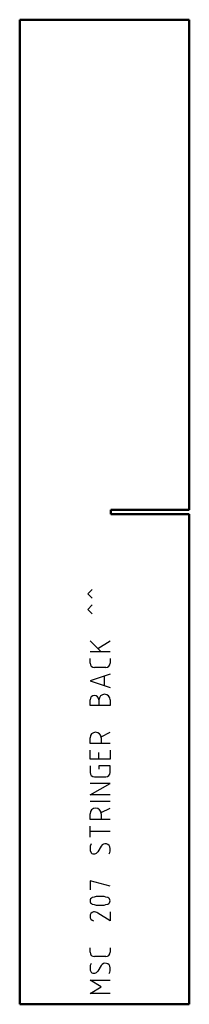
# Model space of a CAD drawing. Header units: millimetres. Extents: x 0 to 84, y 0 to 490.
import ezdxf

# ---------------------------------------------------------------- set-up
doc = ezdxf.new("R2010")
doc.units = ezdxf.units.MM
doc.layers.add('IV_MARK_SURFACE', color=2, linetype='Continuous', lineweight=25)
doc.layers.add('IV_OUTER_PROFILE', color=7, linetype='Continuous', lineweight=50)

msp = doc.modelspace()

# ---------------------------------------------------------------- linework, layer by layer
at = {"layer": 'IV_MARK_SURFACE'}
for p, q in [((33.8, 204.27), (36.02, 206.5)), ((36.02, 202.05), (33.8, 204.27)), ((33.8, 196.5), (36.02, 198.72)), ((36.02, 194.27), (33.8, 196.5)), ((34.91, 180.94), (38.8, 177.05)), ((38.8, 177.05), (44.91, 180.94)), ((38.8, 177.05), (40.46, 175.39)), ((40.46, 175.39), (34.91, 175.39)), ((34.91, 169.83), (34.91, 172.05)), ((44.91, 175.39), (40.46, 175.39)), ((44.91, 172.05), (44.91, 169.83)), ((42.69, 167.61), (37.13, 167.61)), ((44.91, 164.27), (34.91, 160.94)), ((42.13, 158.72), (42.13, 163.16)), ((34.91, 160.94), (44.91, 157.61)), ((34.91, 148.72), (34.91, 151.5)), ((39.35, 148.72), (34.91, 148.72)), ((39.35, 151.5), (39.35, 148.72)), ((44.91, 148.72), (39.35, 148.72)), ((44.91, 151.5), (44.91, 148.72)), ((34.91, 129.83), (34.91, 132.61)), ((40.46, 133.16), (44.91, 135.39)), ((40.46, 132.61), (40.46, 129.83)), ((40.46, 129.83), (34.91, 129.83)), ((44.91, 129.83), (40.46, 129.83)), ((34.91, 122.05), (34.91, 126.5)), ((39.35, 122.05), (39.35, 125.39)), ((44.91, 126.5), (44.91, 122.05)), ((39.35, 122.05), (34.91, 122.05)), ((34.91, 118.72), (34.91, 115.39)), ((44.91, 122.05), (39.35, 122.05)), ((44.91, 118.72), (39.35, 118.72)), ((39.35, 118.72), (39.35, 117.05)), ((44.91, 115.39), (44.91, 118.72)), ((37.13, 113.16), (42.69, 113.16)), ((34.91, 104.27), (44.91, 109.83)), ((44.91, 109.83), (34.91, 109.83)), ((44.91, 104.27), (34.91, 104.27)), ((44.91, 100.94), (34.91, 100.94)), ((34.91, 92.05), (34.91, 94.83)), ((40.46, 95.39), (44.91, 97.61)), ((40.46, 94.83), (40.46, 92.05)), ((40.46, 92.05), (34.91, 92.05)), ((34.91, 85.94), (34.91, 88.72)), ((44.91, 92.05), (40.46, 92.05)), ((44.91, 85.94), (34.91, 85.94)), ((34.91, 83.16), (34.91, 85.94)), ((40.46, 78.72), (38.8, 75.94)), ((44.91, 58.72), (34.91, 61.5)), ((34.91, 61.5), (34.91, 57.05)), ((44.91, 41.5), (38.8, 45.39)), ((44.91, 45.94), (44.91, 41.5)), ((34.91, 25.94), (34.91, 28.16)), ((44.91, 28.16), (44.91, 25.94)), ((42.69, 23.72), (37.13, 23.72)), ((40.46, 19.27), (38.8, 16.5)), ((40.46, 8.72), (34.91, 12.05)), ((34.91, 12.05), (44.91, 12.05)), ((34.91, 5.39), (40.46, 8.72)), ((44.91, 5.39), (34.91, 5.39))]:
    msp.add_line(p, q, dxfattribs=at)
for centre, radius, start, end in [((37.13, 169.83), 2.22, 180, 270), ((42.69, 169.83), 2.22, 270, 0), ((37.13, 151.5), 2.22, 360, 180), ((42.13, 151.5), 2.78, 360, 180), ((37.69, 132.61), 2.78, 360, 180), ((37.13, 115.39), 2.22, 180, 270), ((42.69, 115.39), 2.22, 270, 0), ((37.69, 94.83), 2.78, 360, 180), ((39.59, 77.61), 4.69, 151.7153, 208.2847), ((42.52, 77.51), 2.39, 2.3685, 149.559), ((36.9, 77.07), 2.21, 229.6263, 329.2984), ((41.24, 76.9), 3.74, 326.4174, 10.9627), ((36.71, 51.5), 1.8, 112.4119, 247.5881), ((39.91, 39.72), 13.99, 73.8661, 106.1339), ((39.91, 63.27), 13.99, 253.8661, 286.1339), ((43.09, 51.5), 1.81, 293.0373, 66.9627), ((37.23, 43.72), 2.32, 106.4047, 253.5953), ((37.01, 42.95), 3.02, 53.6911, 98.2364), ((37.13, 25.94), 2.22, 180, 270), ((42.69, 25.94), 2.22, 270, 0), ((39.59, 18.16), 4.69, 151.7153, 208.2847), ((42.52, 18.07), 2.39, 2.3685, 149.559), ((36.9, 17.63), 2.21, 229.6263, 329.2984), ((41.24, 17.45), 3.74, 326.4174, 10.9627)]:
    msp.add_arc(centre, radius, start, end, dxfattribs=at)
at = {"layer": 'IV_OUTER_PROFILE'}
for p, q in [((84.2, 490), (0, 490)), ((0, 490), (0, 0)), ((84.2, 490), (84.2, 246.05)), ((45.2, 246.05), (84.2, 246.05)), ((45.2, 243.95), (45.2, 246.05)), ((84.2, 243.95), (45.2, 243.95)), ((84.2, 243.95), (84.2, 0)), ((84.2, 0), (0, 0))]:
    msp.add_line(p, q, dxfattribs=at)

doc.saveas('drawing.dxf')
